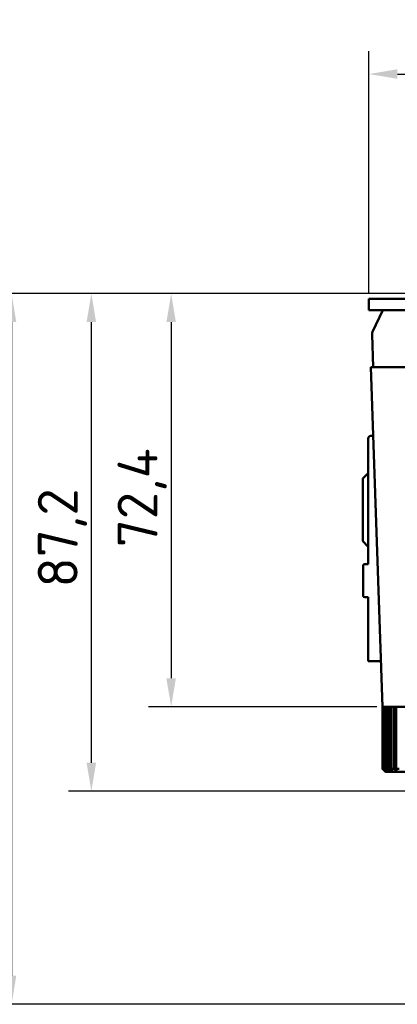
# Model space of a CAD drawing. Header units: millimetres. Extents: x 0 to 4878, y -120 to 1682.
# Tile 3 of 256: x 219 to 285, y 535 to 708. Entities that reach past the tile are written whole.
import ezdxf

# ---------------------------------------------------------------- set-up
doc = ezdxf.new("R2010")
doc.units = ezdxf.units.MM
doc.header["$LTSCALE"] = 2
doc.layers.add('Bemaßung (ISO)', color=7, linetype='Continuous', lineweight=25)
doc.layers.add('Sichtbar (ISO)', color=7, linetype='Continuous', lineweight=50)
doc.styles.add('Notiztext (DIN)', font='isocpeur.ttf')
doc.dimstyles.new('Standard (DIN)', dxfattribs={"dimscale": 2, "dimtxt": 3.5, "dimasz": 2.5, "dimexe": 2, "dimexo": 0.5, "dimgap": 0.5, "dimtad": 1, "dimrnd": 1e-08, "dimtxsty": 'Notiztext (DIN)', "dimcen": 0.09, "dimdle": 10, "dimclrd": 256, "dimclre": 256, "dimclrt": 256, "dimadec": 0, "dimazin": 0, "dimtfac": 1, "dimtmove": 0, "dimatfit": 3, "dimfxl": 1, "dimtolj": 1, "dimtzin": 0, "dimlwd": -1, "dimlwe": -1, "dimarcsym": 0})

# ---------------------------------------------------------------- blocks, each defined once
blk = doc.blocks.new('*D17')
at = {"layer": 'Bemaßung (ISO)', "transparency": 16777216}
for p, q in [((280.16, 659.92), (280.16, 702.29)), ((780.36, 657.42), (780.36, 702.29)), ((285.16, 698.29), (775.36, 698.29))]:
    blk.add_line(p, q, dxfattribs=at)
for points in [[(285.16, 699.13), (285.16, 697.46), (280.16, 698.29)], [(775.36, 699.13), (775.36, 697.46), (780.36, 698.29)]]:
    blk.add_solid(points, dxfattribs=at)
at = {"layer": 'Defpoints', "color": 0, "transparency": 16777216}
for p in [(780.36, 698.29), (280.16, 658.92), (780.36, 656.42)]:
    blk.add_point(p, dxfattribs=at)
at = {"layer": 'Bemaßung (ISO)', "transparency": 16777216, "insert": (519.93, 707.69), "char_height": 7, "attachment_point": 1, "style": 'Notiztext (DIN)'}
blk.add_mtext('\\A1;500,2', dxfattribs=at)
blk = doc.blocks.new('*D22')
at = {"layer": 'Bemaßung (ISO)', "transparency": 16777216}
for p, q in [((748.26, 659.82), (213.48, 659.82)), ((217.48, 654.82), (217.48, 540.29)), ((619.59, 535.29), (213.48, 535.29))]:
    blk.add_line(p, q, dxfattribs=at)
for points in [[(216.64, 654.82), (218.31, 654.82), (217.48, 659.82)], [(216.64, 540.29), (218.31, 540.29), (217.48, 535.29)]]:
    blk.add_solid(points, dxfattribs=at)
at = {"layer": 'Defpoints', "color": 0, "transparency": 16777216}
for p in [(749.26, 659.82), (217.48, 535.29), (620.59, 535.29)]:
    blk.add_point(p, dxfattribs=at)
at = {"layer": 'Bemaßung (ISO)', "transparency": 16777216, "insert": (208.08, 585.11), "char_height": 7, "attachment_point": 1, "rotation": 90, "style": 'Notiztext (DIN)'}
blk.add_mtext('\\A1;124,53', dxfattribs=at)
blk = doc.blocks.new('*D23')
at = {"layer": 'Bemaßung (ISO)', "transparency": 16777216}
for p, q in [((748.26, 659.82), (241.48, 659.82)), ((245.48, 654.82), (245.48, 592.42)), ((281.58, 587.42), (241.48, 587.42))]:
    blk.add_line(p, q, dxfattribs=at)
for points in [[(244.64, 654.82), (246.31, 654.82), (245.48, 659.82)], [(244.64, 592.42), (246.31, 592.42), (245.48, 587.42)]]:
    blk.add_solid(points, dxfattribs=at)
at = {"layer": 'Defpoints', "color": 0, "transparency": 16777216}
for p in [(749.26, 659.82), (245.48, 587.42), (282.58, 587.42)]:
    blk.add_point(p, dxfattribs=at)
at = {"layer": 'Bemaßung (ISO)', "transparency": 16777216, "insert": (236.08, 615.38), "char_height": 7, "attachment_point": 1, "rotation": 90, "style": 'Notiztext (DIN)'}
blk.add_mtext('\\A1;72,4', dxfattribs=at)
blk = doc.blocks.new('*D34')
at = {"layer": 'Bemaßung (ISO)', "transparency": 16777216}
for p, q in [((748.26, 659.82), (227.48, 659.82)), ((231.48, 577.62), (231.48, 654.82)), ((289.06, 572.62), (227.48, 572.62))]:
    blk.add_line(p, q, dxfattribs=at)
for points in [[(230.64, 654.82), (232.31, 654.82), (231.48, 659.82)], [(230.64, 577.62), (232.31, 577.62), (231.48, 572.62)]]:
    blk.add_solid(points, dxfattribs=at)
at = {"layer": 'Defpoints', "color": 0, "transparency": 16777216}
for p in [(231.48, 659.82), (749.26, 659.82), (290.06, 572.62)]:
    blk.add_point(p, dxfattribs=at)
at = {"layer": 'Bemaßung (ISO)', "transparency": 16777216, "insert": (222.08, 608.33), "char_height": 7, "attachment_point": 1, "rotation": 90, "style": 'Notiztext (DIN)'}
blk.add_mtext('\\A1;87,2', dxfattribs=at)

msp = doc.modelspace()

# ---------------------------------------------------------------- linework, layer by layer
at = {"layer": 'Sichtbar (ISO)'}
for p, q in [((530.0078, 658.9207), (280.1578, 658.9207)), ((280.1578, 658.9207), (280.1578, 656.9207)), ((530.0078, 656.9207), (280.1578, 656.9207)), ((282.5828, 656.9207), (280.8235, 653.1405)), ((280.7307, 652.6836), (280.932, 646.921)), ((752.0578, 646.9205), (280.4978, 646.921)), ((282.5756, 587.4205), (280.4978, 646.921)), ((280.5578, 634.9205), (280.9168, 634.9205)), ((280.0578, 612.4205), (280.0578, 634.4205)), ((279.1079, 627.4205), (280.0578, 628.3703)), ((279.1079, 616.4205), (279.1079, 627.4205)), ((279.1079, 616.4205), (280.0578, 615.4706)), ((279.1578, 606.9205), (279.1578, 612.1205)), ((279.4578, 612.4205), (280.0578, 612.4205)), ((280.0578, 606.6205), (279.4578, 606.6205)), ((280.0578, 595.4205), (280.0578, 606.6205)), ((280.0578, 595.4205), (282.2962, 595.4205)), ((282.5619, 576.5205), (282.5619, 587.8105)), ((311.3952, 587.4205), (282.5756, 587.4205)), ((282.6151, 587.4205), (282.6151, 576.5205)), ((282.6933, 576.5205), (282.6933, 587.4205)), ((282.8516, 587.4205), (282.8516, 576.5205)), ((283.0061, 576.5205), (283.0061, 587.4205)), ((283.2654, 587.4205), (283.2654, 576.5205)), ((283.4924, 576.5205), (283.4924, 587.4205)), ((283.8466, 587.4205), (283.8466, 576.5205)), ((284.1405, 576.5205), (284.1405, 587.4205)), ((284.5806, 587.4205), (284.5806, 576.5205)), ((284.9342, 576.5205), (284.9342, 587.4205)), ((282.6151, 576.5205), (282.5619, 576.5205)), ((282.8516, 576.5205), (282.6933, 576.5205)), ((283.2654, 576.5205), (283.0061, 576.5205)), ((283.8466, 576.5205), (283.4924, 576.5205)), ((284.5806, 576.5205), (284.1405, 576.5205)), ((285.4496, 576.5205), (284.9342, 576.5205)), ((283.0578, 576.0205), (282.9949, 576.0833)), ((288.0578, 576.0205), (283.0578, 576.0205))]:
    msp.add_line(p, q, dxfattribs=at)
for centre, radius, start, end in [((281.7301, 652.7185), 1, 155.043485, 182), ((280.5578, 634.4205), 0.5, 90, 180), ((279.4578, 612.1205), 0.3, 90, 180), ((279.4578, 606.9205), 0.3, 180, 270)]:
    msp.add_arc(centre, radius, start, end, dxfattribs=at)
for points, weights in [([(282.5619, 576.5205), (282.7849, 576.2933), (282.9949, 576.0833)], [1.07777356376, 1.06956515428, 1.0601680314]), ([(283.0819, 576.0833), (282.8555, 576.2933), (282.6151, 576.5205)], [1.06016803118, 1.06956515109, 1.07777355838]), ([(282.6933, 576.5205), (282.8934, 576.2933), (283.0819, 576.0833)], [1.07777356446, 1.06956515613, 1.06016803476]), ([(283.3406, 576.0833), (283.1034, 576.2933), (282.8516, 576.5205)], [1.06016803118, 1.06956515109, 1.07777355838]), ([(283.0061, 576.5205), (283.1784, 576.2933), (283.3406, 576.0833)], [1.07777356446, 1.06956515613, 1.06016803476]), ([(283.7647, 576.0833), (283.5226, 576.2933), (283.2654, 576.5205)], [1.06016803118, 1.06956515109, 1.07777355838]), ([(283.4924, 576.5205), (283.6327, 576.2933), (283.7647, 576.0833)], [1.07777356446, 1.06956515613, 1.06016803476]), ([(284.3438, 576.0833), (284.1027, 576.2933), (283.8466, 576.5205)], [1.06016803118, 1.06956515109, 1.07777355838]), ([(284.1405, 576.5205), (284.2452, 576.2933), (284.3438, 576.0833)], [1.07777356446, 1.06956515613, 1.06016803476]), ([(285.0636, 576.0833), (284.8294, 576.2933), (284.5806, 576.5205)], [1.06016803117, 1.06956515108, 1.07777355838]), ([(284.9342, 576.5205), (285.0008, 576.2933), (285.0636, 576.0833)], [1.07777356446, 1.06956515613, 1.06016803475])]:
    msp.add_rational_spline(points, weights, degree=2, dxfattribs=at)

# ---------------------------------------------------------------- dimensions: what is measured, and where the dimension line sits
at = {"layer": 'Bemaßung (ISO)'}
for base, p1, p2, angle, picture, middle in [((780.358, 698.2934), (280.1578, 658.9207), (780.358, 656.4155), 180, '*D17', (530.2579, 698.2934)), ((217.478, 535.2864), (749.2578, 659.8207), (620.5934, 535.2864), 90, '*D22', (217.478, 597.5336)), ((231.478, 659.8207), (290.0578, 572.6205), (749.2578, 659.8207), 90, '*D34', (231.478, 616.2006)), ((245.478, 587.4205), (749.2578, 659.8207), (282.5756, 587.4205), 90, '*D23', (245.478, 623.6006))]:
    dim = msp.add_linear_dim(base=base, p1=p1, p2=p2, angle=angle, dimstyle='Standard (DIN)', override={"dimgap": 0.5, "dimdec": 2, "dimtol": 0, "dimlim": 0, "dimtp": 0, "dimtm": 0, "dimtdec": 2, "dimtofl": 0, "dimatfit": 1}, dxfattribs=at)
    dim.commit()
    dim.dimension.update_dxf_attribs({"geometry": picture, "text_midpoint": middle, "dimtype": 160})

doc.saveas('drawing.dxf')
